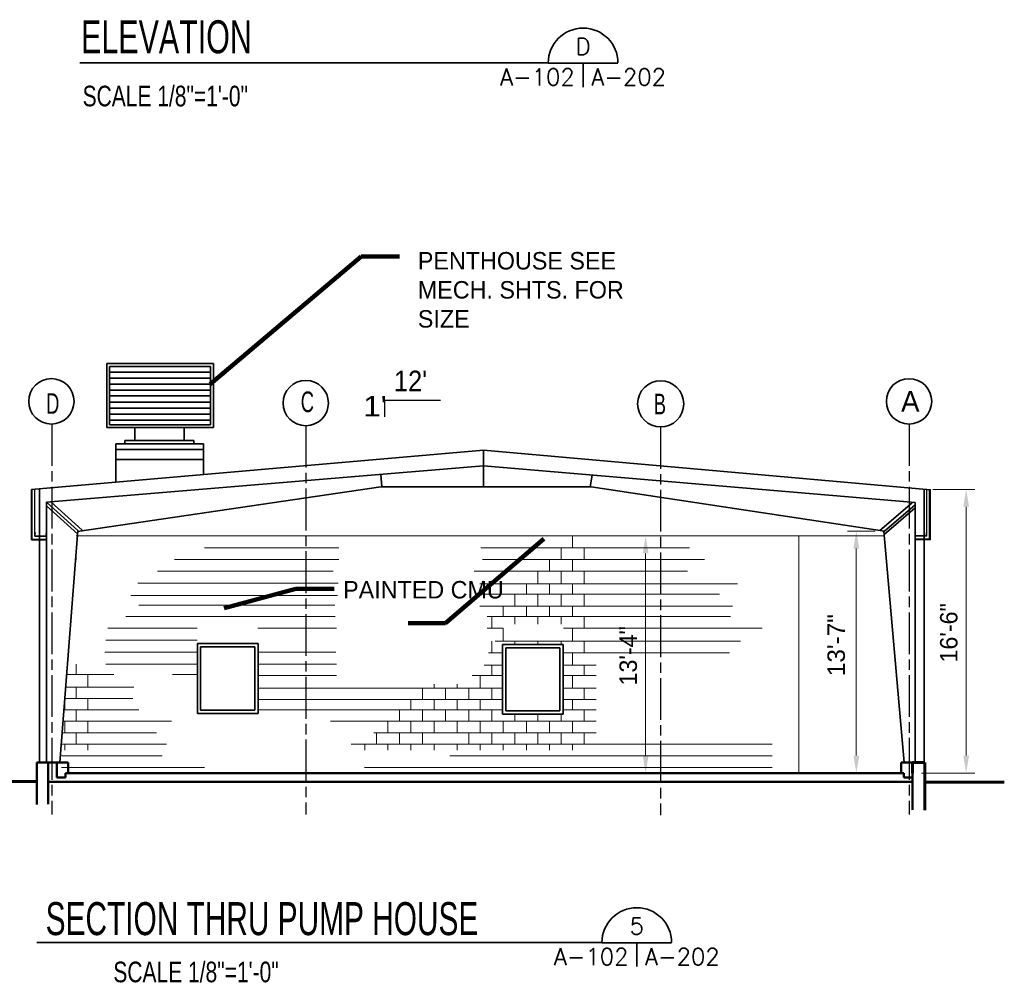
# Model space of a CAD drawing. Extents: x 533 to 2685, y -91 to 1609.
# Tile 2 of 5: x 1734 to 2411, y -91 to 575. Entities that reach past the tile are written whole.
import ezdxf
from ezdxf.enums import TextEntityAlignment as Align

# ---------------------------------------------------------------- set-up
doc = ezdxf.new("R2010")
doc.units = 0
doc.header["$MEASUREMENT"] = 0
doc.linetypes.add('ACAD_ISO08W100', pattern=[432, 288, -36, 72, -36])
doc.layers.get('DefPoints').update_dxf_attribs({"lineweight": 18})
for name, color, linetype, lineweight in [('A-Grid-Iden', 1, 'ACAD_ISO08W100', 25), ('CONCRETE', 7, 'Continuous', 50), ('od37a204$0$S-Sect-Genf', 6, 'Continuous', 30), ('od37a204$0$S-Sect-Stls', 3, 'Continuous', 30), ('OD38A-201$0$06_G-Anno-Symb', 6, 'Continuous', 18), ('OD38A-201$0$A-Anno-Dims', 33, 'Continuous', 25), ('OD38A-201$0$A-Anno-Symb', 6, 'Continuous', 35), ('OD38A-201$0$A-Elev-Fixt', 2, 'Continuous', 35), ('OD38A-201$0$A-Elev-Fnsh', 3, 'Continuous', 35), ('OD38A-201$0$A-Elev-Iden', 2, 'Continuous', 35), ('OD38A-201$0$A-Elev-Otln', 6, 'Continuous', 35), ('OD38A-201$0$A-Elev-Patt', 1, 'Continuous', 18), ('OD38A-201$0$G-Anno-Text', 53, 'Continuous', 35)]:
    doc.layers.add(name, color=color, linetype=linetype, lineweight=lineweight)
doc.styles.add('notes', font='txt')
doc.styles.add('OD38A-201$0$notes', font='txt')
doc.styles.add('OD38A-201$0$od38ac01$0$od38a1 plan$0$Style-WORKING', font='WORKING.shx')
doc.styles.add('OD38A-201$0$Standard', font='txt.shx')
doc.dimstyles.new('EARCH', dxfattribs={"dimtxt": 0.125, "dimasz": 0.125, "dimexe": 0.0625, "dimexo": 0.0625, "dimgap": 0.0625, "dimtad": 1, "dimdec": 4, "dimzin": 3, "dimdsep": 46, "dimlunit": 4, "dimtxsty": 'notes', "dimcen": 0.09, "dimclrd": 256, "dimclre": 256, "dimadec": 0, "dimazin": 0, "dimtfac": 0.75, "dimtdec": 4, "dimtmove": 1, "dimatfit": 3, "dimfxl": 0, "dimfrac": 1, "dimtolj": 1, "dimtzin": 3, "dimlwd": 18, "dimlwe": 18, "dimarcsym": 0})
doc.dimstyles.new('OD38A-201$0$EARCH', dxfattribs={"dimtxt": 0.125, "dimasz": 0.125, "dimexe": 0.0625, "dimexo": 0.0625, "dimgap": 0.0625, "dimtad": 1, "dimdec": 4, "dimzin": 3, "dimdsep": 46, "dimlunit": 4, "dimtxsty": 'OD38A-201$0$notes', "dimcen": 0.09, "dimclrd": 256, "dimclre": 256, "dimadec": 0, "dimazin": 0, "dimtfac": 0.75, "dimtdec": 4, "dimtmove": 1, "dimatfit": 3, "dimfxl": 0, "dimfrac": 1, "dimtolj": 1, "dimtzin": 3, "dimlwd": 18, "dimlwe": 18, "dimarcsym": 0})

# ---------------------------------------------------------------- blocks, each defined once
blk = doc.blocks.new('*D16')
at = {"layer": 'DefPoints'}
for p in [(2130.41, 219.87), (2164.51, 219.87), (2164.51, 138.29), (2130.41, 56.72)]:
    blk.add_point(p, dxfattribs=at)
at = {"layer": 'OD38A-201$0$A-Anno-Dims', "lineweight": 18}
for p, q in [((2136.41, 219.87), (2170.51, 219.87)), ((2164.51, 68.72), (2164.51, 207.87)), ((2136.41, 56.72), (2170.51, 56.72))]:
    blk.add_line(p, q, dxfattribs=at)
at = {"layer": 'OD38A-201$0$A-Anno-Dims', "lineweight": 18, "extrusion": (0, 0, -1)}
blk.add_solid([(-2162.51, 207.87), (-2164.51, 219.87), (-2166.51, 207.87)], dxfattribs=at)
at = {"layer": 'OD38A-201$0$A-Anno-Dims', "lineweight": 18}
blk.add_solid([(2166.51, 68.72), (2164.51, 56.72), (2162.51, 68.72)], dxfattribs=at)
at = {"layer": 'OD38A-201$0$A-Anno-Dims', "linetype": 'Continuous', "lineweight": 18, "style": 'OD38A-201$0$notes'}
blk.add_text('13\'-4"', height=12, rotation=90, dxfattribs=at).set_placement((2152.51, 116.95), align=Align.MIDDLE_LEFT)
blk = doc.blocks.new('*D11')
at = {"layer": 'DefPoints'}
for p in [(2309.51, 223.24), (2328.4, 223.24), (2309.51, 144.74), (2340.4, 56.72)]:
    blk.add_point(p, dxfattribs=at)
at = {"layer": 'OD38A-201$0$A-Anno-Dims', "lineweight": 18}
for p, q in [((2322.4, 223.24), (2303.51, 223.24)), ((2309.51, 68.72), (2309.51, 211.24)), ((2334.4, 56.72), (2303.51, 56.72))]:
    blk.add_line(p, q, dxfattribs=at)
at = {"layer": 'OD38A-201$0$A-Anno-Dims', "lineweight": 18, "extrusion": (0, 0, -1)}
blk.add_solid([(-2307.51, 211.24), (-2309.51, 223.24), (-2311.51, 211.24)], dxfattribs=at)
at = {"layer": 'OD38A-201$0$A-Anno-Dims', "lineweight": 18}
blk.add_solid([(2311.51, 68.72), (2309.51, 56.72), (2307.51, 68.72)], dxfattribs=at)
at = {"layer": 'OD38A-201$0$A-Anno-Dims', "linetype": 'Continuous', "insert": (2295.72, 144.74), "char_height": 12, "attachment_point": 5, "rotation": 90, "style": 'OD38A-201$0$od38ac01$0$od38a1 plan$0$Style-WORKING'}
blk.add_mtext('\\fArial|b0|i0|c0|p39;13\'-7"', dxfattribs=at)
blk = doc.blocks.new('*D17')
at = {"layer": 'DefPoints'}
for p in [(2356.23, 251.95), (2385.12, 251.95), (2385.12, 154.09), (2348.26, 56.72)]:
    blk.add_point(p, dxfattribs=at)
at = {"layer": 'OD38A-201$0$A-Anno-Dims', "lineweight": 18}
for p, q in [((2362.23, 251.95), (2391.12, 251.95)), ((2385.12, 68.72), (2385.12, 239.95)), ((2354.26, 56.72), (2391.12, 56.72))]:
    blk.add_line(p, q, dxfattribs=at)
at = {"layer": 'OD38A-201$0$A-Anno-Dims', "lineweight": 18, "extrusion": (0, 0, -1)}
blk.add_solid([(-2383.12, 239.95), (-2385.12, 251.95), (-2387.12, 239.95)], dxfattribs=at)
at = {"layer": 'OD38A-201$0$A-Anno-Dims', "lineweight": 18}
blk.add_solid([(2387.12, 68.72), (2385.12, 56.72), (2383.12, 68.72)], dxfattribs=at)
at = {"layer": 'OD38A-201$0$A-Anno-Dims', "linetype": 'Continuous', "lineweight": 18, "style": 'OD38A-201$0$notes'}
blk.add_text('16\'-6"', height=12, rotation=90, dxfattribs=at).set_placement((2373.12, 132.75), align=Align.MIDDLE_LEFT)

msp = doc.modelspace()

# ---------------------------------------------------------------- linework, layer by layer
at = {"layer": 'A-Grid-Iden', "ltscale": 0.1}
for p, q in [((1755.72348, 296.91745), (1755.72348, 28.29911)), ((1930.72275, 295.72642), (1930.72275, 28.31965)), ((2174.80176, 294.88448), (2174.80176, 27.72413)), ((2345.78687, 296.91745), (2345.78687, 28.15537))]:
    msp.add_line(p, q, dxfattribs=at)
at = {"layer": 'CONCRETE'}
for p, q in [((1745.55866, 63.92734), (1745.55866, 35.18605)), ((1753.19768, 63.92734), (1745.55866, 63.92734)), ((1753.19768, 63.92734), (1753.19768, 35.37734)), ((1753.19768, 63.92734), (1759.19768, 63.92734)), ((1759.19768, 63.92734), (1759.19768, 56.71955)), ((1759.19768, 63.92734), (1766.99378, 63.92734)), ((1766.99378, 63.92734), (1766.99378, 56.71955)), ((2340.46481, 63.92734), (2340.46481, 56.71955)), ((2348.26091, 63.92734), (2340.46481, 63.92734)), ((2354.26091, 63.92734), (2348.26091, 63.92734)), ((1759.19768, 56.71955), (1759.19768, 53.71955)), ((2342.26091, 56.71955), (1765.19768, 56.71955)), ((1765.19768, 53.71955), (1765.19768, 56.71955)), ((2342.26091, 53.71955), (2342.26091, 56.71955)), ((2348.26091, 56.71955), (2348.26091, 31.44043)), ((2348.26091, 50.71955), (1753.19768, 50.71955)), ((1759.19768, 53.71955), (1765.19768, 53.71955)), ((2348.26091, 53.71955), (2342.26091, 53.71955))]:
    msp.add_line(p, q, dxfattribs=at)
at = {"layer": 'od37a204$0$S-Sect-Genf'}
for p, q in [((1741.7125, 217.20563), (1741.7125, 251.77747)), ((1742.27837, 217.76813), (1742.27837, 251.82685)), ((1744.2125, 219.76813), (1744.2125, 251.99562)), ((2357.98535, 219.76813), (2357.98535, 251.99562)), ((2359.91947, 217.76813), (2359.91947, 251.82685)), ((2360.48535, 217.20563), (2360.48535, 251.77747)), ((1741.7125, 217.20563), (1752.20712, 217.20563)), ((1742.27837, 217.76813), (1752.20712, 217.76813)), ((1744.2125, 219.76813), (1752.20712, 219.76813)), ((1752.20712, 219.76813), (1752.20712, 217.20563)), ((2357.98535, 219.76813), (2349.99072, 219.76813)), ((2359.91947, 217.76813), (2349.99072, 217.76813)), ((2360.48535, 217.20563), (2349.99072, 217.20563))]:
    msp.add_line(p, q, dxfattribs=at)
at = {"layer": 'od37a204$0$S-Sect-Stls'}
for p, q in [((1744.2125, 221.66988), (1744.57912, 221.98313)), ((1744.2125, 221.66988), (1744.57912, 221.98313)), ((1744.2125, 219.87013), (1744.2125, 221.66988)), ((1744.2125, 219.87013), (1744.2125, 221.66988)), ((1744.2125, 219.87013), (1752.01512, 219.87013)), ((1744.2125, 219.87013), (1752.212, 219.87013)), ((1744.40887, 221.579), (1744.70775, 221.8345)), ((1744.40887, 221.579), (1744.70775, 221.8345)), ((1744.40937, 220.06725), (1744.40887, 221.579)), ((1744.40937, 220.06725), (1744.40887, 221.579)), ((1744.40937, 220.06725), (1752.21125, 220.06725)), ((1744.40937, 220.06725), (1752.01512, 220.06725)), ((1744.57912, 221.98313), (1744.70587, 221.83288)), ((1744.57912, 221.98313), (1744.70587, 221.83288)), ((1752.01562, 221.579), (1751.71675, 221.8345)), ((1751.84537, 221.98313), (1751.71862, 221.83288)), ((1752.212, 221.66988), (1751.84537, 221.98313)), ((1752.01512, 220.06725), (1752.01562, 221.579)), ((1752.212, 219.87013), (1752.212, 221.66988)), ((2349.98585, 221.66988), (2350.35247, 221.98313)), ((2349.98585, 219.87013), (2349.98585, 221.66988)), ((2357.98535, 219.87013), (2349.98585, 219.87013)), ((2357.78847, 220.06725), (2349.9866, 220.06725)), ((2350.18222, 221.579), (2350.4811, 221.8345)), ((2350.18272, 220.06725), (2350.18222, 221.579)), ((2357.78847, 220.06725), (2350.18272, 220.06725)), ((2357.98535, 219.87013), (2350.18272, 219.87013)), ((2350.35247, 221.98313), (2350.47922, 221.83288)), ((2357.78897, 221.579), (2357.4901, 221.8345)), ((2357.78897, 221.579), (2357.4901, 221.8345)), ((2357.61872, 221.98313), (2357.49197, 221.83288)), ((2357.61872, 221.98313), (2357.49197, 221.83288)), ((2357.98535, 221.66988), (2357.61872, 221.98313)), ((2357.98535, 221.66988), (2357.61872, 221.98313)), ((2357.78847, 220.06725), (2357.78897, 221.579)), ((2357.78847, 220.06725), (2357.78897, 221.579)), ((2357.98535, 219.87013), (2357.98535, 221.66988)), ((2357.98535, 219.87013), (2357.98535, 221.66988))]:
    msp.add_line(p, q, dxfattribs=at)
at = {"layer": 'OD38A-201$0$06_G-Anno-Symb', "linetype": 'Continuous', "lineweight": 35}
for p, q in [((2145.45468, 545.34132), (2097.47091, 545.34132)), ((2121.45468, 545.34132), (2121.45468, 528.84132)), ((2182.40314, -59.994), (2134.41937, -59.994)), ((2158.40314, -59.994), (2158.40314, -76.494))]:
    msp.add_line(p, q, dxfattribs=at)
for centre in [(2121.47091, 545.3659), (2158.41937, -59.96943)]:
    msp.add_arc(centre, 24, 360, 180, dxfattribs=at)
at = {"layer": 'OD38A-201$0$A-Anno-Dims'}
for p in [(1984.97622, 301.76371), (2023.274, 313.11956)]:
    msp.add_line(p, (1984.97622, 313.11956), dxfattribs=at)
at = {"layer": 'OD38A-201$0$A-Anno-Symb'}
for p, q in [((2097.47091, 545.3659), (1775.00208, 545.3659)), ((2134.41937, -59.96943), (1745.40845, -59.96943))]:
    msp.add_line(p, q, dxfattribs=at)
at = {"layer": 'OD38A-201$0$A-Elev-Fixt'}
for p, q in [((1793.56949, 338.48029), (1793.56949, 294.43271)), ((1867.00265, 338.48029), (1793.56949, 338.48029)), ((1795.56949, 336.48029), (1795.56949, 296.43271)), ((1865.00265, 336.48029), (1795.56949, 336.48029)), ((1864.81798, 332.64332), (1795.56949, 332.64332)), ((1865.00265, 336.48029), (1865.00265, 296.43271)), ((1867.00265, 338.48029), (1867.00265, 294.43271)), ((1864.81798, 328.51579), (1795.56949, 328.51579)), ((1864.81798, 324.36772), (1795.56949, 324.36772)), ((1864.81798, 320.24018), (1795.56949, 320.24018)), ((1864.81798, 316.40014), (1795.56949, 316.40014)), ((1864.81798, 311.98511), (1795.56949, 311.98511)), ((1864.81798, 307.83704), (1795.56949, 307.83704)), ((1864.81798, 303.70951), (1795.56949, 303.70951)), ((1864.81798, 299.58197), (1795.56949, 299.58197)), ((1793.56949, 294.43271), (1867.00265, 294.43271)), ((1795.56949, 296.43271), (1865.00265, 296.43271)), ((1812.85185, 285.58213), (1812.85185, 294.43271)), ((1846.81674, 285.58213), (1846.81674, 294.43271)), ((1806.15744, 283.36435), (1806.15744, 285.58213)), ((1806.15744, 285.58213), (1853.53169, 285.58213)), ((1853.53169, 285.58213), (1853.53169, 283.34381)), ((1799.87373, 283.36435), (1860.24663, 283.36435)), ((1799.87373, 283.36435), (1799.87373, 256.85366)), ((1799.87373, 279.38056), (1860.24663, 279.38056)), ((1860.24663, 283.36435), (1860.24663, 262.11062)), ((1799.87373, 272.4808), (1860.24663, 272.4808))]:
    msp.add_line(p, q, dxfattribs=at)
at = {"layer": 'OD38A-201$0$A-Elev-Fnsh'}
for p, q in [((1855.95482, 145.82092), (1855.95482, 97.78955)), ((1855.95482, 145.82092), (1897.72301, 145.82092)), ((1858.2342, 143.56207), (1858.2342, 100.0484)), ((1895.44362, 143.56207), (1858.2342, 143.56207)), ((1895.44362, 100.0484), (1895.44362, 143.56207)), ((1897.72301, 97.78955), (1897.72301, 145.82092)), ((2066.02787, 145.2254), (2107.77552, 145.2254)), ((2066.02787, 145.2254), (2066.02787, 97.1735)), ((2068.30725, 142.94602), (2068.30725, 99.45289)), ((2105.51667, 142.94602), (2068.30725, 142.94602)), ((2105.51667, 99.45289), (2105.51667, 142.94602)), ((2107.77552, 97.1735), (2107.77552, 145.2254)), ((1855.95482, 97.78955), (1897.72301, 97.78955)), ((1858.2342, 100.0484), (1895.44362, 100.0484)), ((2066.02787, 97.1735), (2107.77552, 97.1735)), ((2068.30725, 99.45289), (2105.51667, 99.45289))]:
    msp.add_line(p, q, dxfattribs=at)
at = {"layer": 'OD38A-201$0$A-Elev-Iden'}
for centre, radius in [((1755.52704, 312.5263), 15.60544), ((1930.59072, 311.33649), 15.60544), ((2174.84519, 310.77584), 15.88917), ((2345.78687, 312.52289), 15.60544)]:
    msp.add_circle(centre, radius, dxfattribs=at)
at = {"layer": 'OD38A-201$0$A-Elev-Otln'}
for p, q in [((2052.86493, 278.92879), (1741.7125, 251.77747)), ((2052.86493, 278.92879), (2052.86493, 253.60913)), ((2052.86493, 278.92879), (2360.48535, 251.56717)), ((2052.86493, 268.2202), (1752.212, 243.23896)), ((2052.86493, 268.06577), (2349.98585, 242.82826)), ((1982.22453, 262.19276), (1982.98433, 253.60913)), ((2127.75608, 261.69992), (2126.31863, 253.60913)), ((1747.40681, 252.27436), (1747.40681, 63.92734)), ((1982.2656, 253.60913), (1773.58893, 223.01198)), ((2127.01682, 253.60913), (1982.2656, 253.60913)), ((2127.01682, 253.60913), (2328.79373, 223.17626)), ((2356.22849, 63.92734), (2356.22849, 251.9458)), ((1752.212, 243.23896), (1752.212, 63.92734)), ((1752.212, 243.23896), (1773.65054, 223.75124)), ((1773.69161, 221.12276), (1752.212, 240.65155)), ((1776.62811, 223.95659), (1755.16904, 243.46484)), ((2347.99395, 242.78719), (2325.67241, 223.64857)), ((2328.56784, 220.7942), (2349.98585, 239.13196)), ((2328.79373, 223.17626), (2349.98585, 241.34974)), ((2349.98585, 63.92734), (2349.98585, 242.82826)), ((1761.42894, 63.92734), (1773.65054, 223.75124)), ((2342.32732, 63.92734), (2328.40356, 223.23787))]:
    msp.add_line(p, q, dxfattribs=at)
at = {"layer": 'OD38A-201$0$A-Elev-Otln', "color": 7, "linetype": 'Continuous', "lineweight": 60}
for p, q in [((2356.61865, 63.92734), (2348.26091, 63.92734)), ((2348.26091, 56.71955), (2348.26091, 63.92734)), ((2356.61865, 63.92734), (2356.61865, 31.1676)), ((1692.2498, 50.94922), (1745.55866, 50.94922)), ((2411.36496, 50.47691), (2356.61865, 50.47691))]:
    msp.add_line(p, q, dxfattribs=at)
at = {"layer": 'OD38A-201$0$A-Elev-Patt'}
for p, q in [((1772.60325, 219.87013), (2328.6979, 219.87013)), ((2114.22351, 211.63559), (2114.22351, 219.87013)), ((2269.98585, 219.87013), (2269.98585, 56.1035)), ((1772.60325, 203.5448), (1772.60325, 210.09547)), ((1953.29072, 211.63559), (1860.78123, 211.63559)), ((2194.78406, 211.63559), (2051.06171, 211.63559)), ((2106.27647, 203.5448), (2106.27647, 211.63559)), ((2122.17056, 203.5448), (2122.17056, 211.63559)), ((1953.29072, 203.58587), (1840.24827, 203.58587)), ((2205.05054, 203.58587), (2052.23284, 203.58587)), ((2098.32942, 195.59776), (2098.32942, 203.5448)), ((2114.22351, 195.59776), (2114.22351, 203.5448)), ((1771.49436, 195.65936), (1771.43276, 195.65936)), ((1949.46601, 195.65936), (1828.61293, 195.65936)), ((2193.41519, 195.65936), (2046.37718, 195.65936)), ((2090.38238, 186.89092), (2090.38238, 195.59776)), ((2106.27647, 186.89092), (2106.27647, 195.59776)), ((2122.17056, 186.89092), (2122.17056, 195.59776)), ((1952.97941, 187.48643), (1814.92429, 187.48643)), ((2227.6368, 186.89092), (2050.47614, 186.89092)), ((2082.43533, 179.7242), (2082.43533, 186.89092)), ((2098.32942, 179.7242), (2098.32942, 186.89092)), ((2114.22351, 179.7242), (2114.22351, 186.89092)), ((1952.39384, 179.02601), (1810.13326, 179.02601)), ((2215.31702, 179.80634), (2049.5978, 179.80634)), ((2074.48829, 171.77716), (2074.48829, 179.7242)), ((2090.38238, 171.77716), (2090.38238, 179.7242)), ((2106.27647, 171.77716), (2106.27647, 179.7242)), ((2122.17056, 171.77716), (2122.17056, 179.7242)), ((1769.70782, 172.27), (1769.60514, 172.27)), ((1950.63714, 172.27), (1815.60872, 172.27)), ((2224.21464, 171.65395), (2050.47614, 171.65395)), ((2066.54124, 164.40509), (2066.54124, 171.65395)), ((2082.43533, 164.40509), (2082.43533, 171.65395)), ((2098.32942, 164.40509), (2098.32942, 171.65395)), ((2114.22351, 164.40509), (2114.22351, 171.65395)), ((1950.92993, 164.40509), (1806.7111, 164.40509)), ((2222.84577, 164.40509), (2055.47288, 164.40509)), ((2058.61473, 156.51965), (2058.61473, 164.40509)), ((2074.48829, 159.17571), (2074.48829, 164.40509)), ((2090.38238, 159.17571), (2090.38238, 164.40509)), ((2106.27647, 159.17571), (2106.27647, 164.40509)), ((2122.17056, 156.51965), (2122.17056, 164.40509)), ((1768.49625, 156.51965), (1768.39358, 156.51965)), ((1855.887, 156.51965), (1794.39133, 156.51965)), ((1951.80828, 156.51965), (1897.48949, 156.51965)), ((2066.38256, 156.51965), (2055.47288, 156.51965)), ((2066.54124, 147.48425), (2066.54124, 156.51965)), ((2244.7476, 156.51965), (2107.98505, 156.51965)), ((2114.22351, 147.48425), (2114.22351, 156.51965)), ((1767.85967, 148.07977), (1767.79806, 148.07977)), ((1855.887, 148.07977), (1793.02246, 148.07977)), ((2058.61473, 139.39346), (2058.61473, 147.48425)), ((2229.69009, 147.48425), (2061.01634, 147.48425)), ((2074.48829, 145.2254), (2074.48829, 147.48425)), ((2090.38238, 145.2254), (2090.38238, 147.48425)), ((2106.27647, 145.2254), (2106.27647, 147.48425)), ((2122.17056, 139.39346), (2122.17056, 147.48425)), ((1855.95482, 140.00951), (1792.33803, 140.00951)), ((1951.22271, 140.00951), (1897.72301, 140.00951)), ((2066.02787, 139.39346), (2056.3318, 139.39346)), ((2222.16134, 139.39346), (2107.77552, 139.39346)), ((2114.22351, 130.97411), (2114.22351, 139.39346)), ((1772.60325, 124.56719), (1772.60325, 131.56963)), ((1855.95482, 131.56963), (1793.02246, 131.56963)), ((1951.80828, 131.56963), (1897.72301, 131.56963)), ((2053.40398, 130.97411), (2066.02787, 130.97411)), ((2058.61473, 124.09489), (2058.61473, 130.97411)), ((2107.77552, 130.97411), (2130.40509, 130.97411)), ((2122.17056, 123.97168), (2122.17056, 130.97411)), ((1798.49792, 124.56719), (1766.07312, 124.56719)), ((1780.5503, 115.86035), (1780.5503, 124.56719)), ((1855.95482, 124.56719), (1838.87941, 124.56719)), ((1951.80828, 123.97168), (1897.72301, 123.97168)), ((2066.02787, 123.97168), (2045.20605, 123.97168)), ((2050.66769, 115.2443), (2050.66769, 124.09489)), ((2130.40509, 123.97168), (2107.77552, 123.97168)), ((2114.22351, 115.2443), (2114.22351, 124.09489)), ((1812.18656, 115.86035), (1765.39547, 115.86035)), ((1772.60325, 107.95438), (1772.60325, 115.86035)), ((2066.02787, 115.2443), (1897.72301, 115.2443)), ((2010.93246, 107.33833), (2010.93246, 115.2443)), ((2018.87951, 115.2443), (2018.87951, 117.80949)), ((2026.82655, 107.33833), (2026.82655, 115.2443)), ((2034.7736, 115.2443), (2034.7736, 117.95894)), ((2042.72064, 107.33833), (2042.72064, 115.2443)), ((2058.61473, 107.33833), (2058.61473, 115.2443)), ((2130.40509, 115.2443), (2107.77552, 115.2443)), ((2122.17056, 107.33833), (2122.17056, 115.2443)), ((1764.79995, 107.95438), (1764.65621, 107.95438)), ((1764.65621, 100.27429), (1764.65621, 106.12676)), ((1811.50213, 107.95438), (1764.79995, 107.95438)), ((1780.5503, 100.33589), (1780.5503, 107.95438)), ((2066.02787, 107.33833), (1897.72301, 107.33833)), ((2002.98542, 100.33589), (2002.98542, 107.33833)), ((2018.87951, 100.33589), (2018.87951, 107.33833)), ((2034.7736, 100.33589), (2034.7736, 107.33833)), ((2050.66769, 100.33589), (2050.66769, 107.33833)), ((2130.40509, 107.33833), (2107.77552, 107.33833)), ((2114.22351, 100.33589), (2114.22351, 107.33833)), ((1764.20444, 100.33589), (1763.99909, 100.33589)), ((1815.60872, 100.33589), (1764.20444, 100.33589)), ((1772.60325, 92.32724), (1772.60325, 100.27429)), ((2066.02787, 100.33589), (1897.72301, 100.33589)), ((1995.03837, 92.38885), (1995.03837, 100.27429)), ((2010.93246, 92.38885), (2010.93246, 100.27429)), ((2026.82655, 92.32724), (2026.82655, 100.27429)), ((2042.72064, 92.32724), (2042.72064, 100.27429)), ((2058.61473, 92.32724), (2058.61473, 100.27429)), ((2074.48829, 92.32724), (2074.48829, 97.1735)), ((2090.38238, 92.32724), (2090.38238, 97.1735)), ((2106.27647, 92.32724), (2106.27647, 97.1735)), ((2130.40509, 100.33589), (2107.77552, 100.33589)), ((2122.17056, 92.32724), (2122.17056, 100.27429)), ((1763.60892, 92.38885), (1763.40357, 92.38885)), ((1838.19498, 92.38885), (1763.60892, 92.38885)), ((1764.65621, 84.48287), (1764.65621, 92.32724)), ((1780.5503, 84.48287), (1780.5503, 92.32724)), ((2130.40509, 92.38885), (1947.7041, 92.38885)), ((1987.11186, 84.48287), (1987.11186, 92.32724)), ((2002.98542, 84.48287), (2002.98542, 92.32724)), ((2018.87951, 84.3802), (2018.87951, 92.32724)), ((2034.7736, 84.3802), (2034.7736, 92.32724)), ((2050.66769, 84.3802), (2050.66769, 92.32724)), ((2066.54124, 84.3802), (2066.54124, 92.32724)), ((2082.43533, 84.3802), (2082.43533, 92.32724)), ((2098.32942, 84.3802), (2098.32942, 92.32724)), ((2114.22351, 84.3802), (2114.22351, 92.32724)), ((1762.99287, 84.48287), (1762.72592, 84.48287)), ((1827.9285, 84.48287), (1762.99287, 84.48287)), ((1772.60325, 76.43315), (1772.60325, 84.3802)), ((2130.40509, 84.48287), (1977.47689, 84.48287)), ((1979.16482, 76.59743), (1979.16482, 84.3802)), ((1995.03837, 76.59743), (1995.03837, 84.3802)), ((2010.93246, 76.59743), (2010.93246, 84.3802)), ((2042.72064, 76.43315), (2042.72064, 84.3802)), ((2058.61473, 76.43315), (2058.61473, 84.3802)), ((2074.48829, 76.43315), (2074.48829, 84.3802)), ((2090.38238, 76.43315), (2090.38238, 84.3802)), ((2106.27647, 76.43315), (2106.27647, 84.3802)), ((2122.17056, 76.43315), (2122.17056, 84.3802)), ((1834.77282, 76.59743), (1762.39736, 76.59743)), ((1764.65621, 72.5315), (1764.65621, 76.59743)), ((1780.5503, 72.5315), (1780.5503, 76.59743)), ((2251.59192, 76.59743), (1961.73496, 76.59743)), ((1971.21777, 72.5315), (1971.21777, 76.43315)), ((1987.11186, 72.5315), (1987.11186, 76.43315)), ((2002.98542, 72.5315), (2002.98542, 76.43315)), ((2018.87951, 72.5315), (2018.87951, 76.43315)), ((2034.7736, 72.5315), (2034.7736, 76.43315)), ((2050.66769, 72.5315), (2050.66769, 76.43315)), ((2066.54124, 72.5315), (2066.54124, 76.43315)), ((2082.43533, 72.5315), (2082.43533, 76.43315)), ((2098.32942, 72.5315), (2098.32942, 76.43315)), ((2114.22351, 72.5315), (2114.22351, 76.43315)), ((1831.69287, 68.59743), (1762.39736, 68.59743)), ((2251.59192, 68.59743), (2029.83594, 68.59743)), ((1860.78123, 60.59743), (1762.39736, 60.59743)), ((2251.59192, 60.59743), (1970.97479, 60.59743))]:
    msp.add_line(p, q, dxfattribs=at)

# ---------------------------------------------------------------- texts
at = {"layer": 'OD38A-201$0$06_G-Anno-Symb', "linetype": 'Continuous', "lineweight": 18, "style": 'OD38A-201$0$Standard'}
for s, p in [('D', (2121.44268, 556.76532)), ('5', (2158.39114, -48.57))]:
    msp.add_text(s, height=11.52, dxfattribs=at).set_placement(p, align=Align.MIDDLE_CENTER)
for p in [(2115.75468, 535.72932), (2152.70314, -69.606)]:
    msp.add_text('A-102', height=11.52, dxfattribs=at).set_placement(p, align=Align.MIDDLE_RIGHT)
for p in [(2127.13068, 535.72932), (2164.07914, -69.606)]:
    msp.add_text('A-202', height=11.52, dxfattribs=at).set_placement(p, align=Align.MIDDLE_LEFT)
at = {"layer": 'OD38A-201$0$A-Anno-Dims', "style": 'OD38A-201$0$od38ac01$0$od38a1 plan$0$Style-WORKING'}
for s, width, p in [("12'", 0.923365, (1991.21886, 319.44434)), ("1'", 1.143509, (1970.10888, 302.1128))]:
    msp.add_text(s, height=14.186769, dxfattribs=dict(at, width=width)).set_placement(p)
at = {"layer": 'OD38A-201$0$A-Anno-Symb', "style": 'OD38A-201$0$od38ac01$0$od38a1 plan$0$Style-WORKING'}
for s, height, width, p in [('ELEVATION', 22.698855, 0.689843, (1775.93431, 552.056)), ('SCALE 1/8"=1\'-0"', 14.186769, 0.761688, (1776.98896, 515.53752)), ('SECTION THRU PUMP HOUSE', 22.6988551, 0.67649, (1751.56648, -54.78955)), ('SCALE 1/8"=1\'-0"', 14.186769, 0.761688, (1798.14879, -87.24211))]:
    msp.add_text(s, height=height, dxfattribs=dict(at, width=width)).set_placement(p)
at = {"layer": 'OD38A-201$0$A-Elev-Iden', "style": 'OD38A-201$0$od38ac01$0$od38a1 plan$0$Style-WORKING'}
for s, width, p in [('C', 0.666667, (1927.10859, 305.11091)), ('A', 1.000999, (2340.34199, 305.43947)), ('D', 0.666667, (1751.8629, 303.94042)), ('B', 0.666667, (2170.07871, 303.59132))]:
    msp.add_text(s, height=14.18677, dxfattribs=dict(at, width=width)).set_placement(p)
at = {"layer": 'OD38A-201$0$G-Anno-Text', "insert": (2007.71103, 415.27161), "char_height": 12, "width": 163.21875, "attachment_point": 1, "line_spacing_factor": 0.999306, "style": 'OD38A-201$0$notes'}
msp.add_mtext('PENTHOUSE SEE\\PMECH. SHTS. FOR SIZE', dxfattribs=at)
at = {"layer": 'OD38A-201$0$G-Anno-Text', "insert": (1956.28636, 188.88682), "char_height": 12, "width": 111.09375, "attachment_point": 1, "style": 'OD38A-201$0$notes'}
msp.add_mtext('PAINTED CMU', dxfattribs=at)

# ---------------------------------------------------------------- dimensions: what is measured, and where the dimension line sits
at = {"layer": 'OD38A-201$0$A-Anno-Dims', "lineweight": 18}
for base, p1, p2, text, override, picture, middle in [((2385.12421, 251.9458), (2348.26091, 56.71955), (2356.22849, 251.9458), '16\'-6"', {"dimscale": 96, "dimcen": 0.0009375}, '*D17', (2385.12421, 154.09403)), ((2164.50548, 219.87013), (2130.40509, 56.71955), (2130.40509, 219.87013), '13\'-4"', {"dimscale": 96, "dimcen": 0.0009375}, '*D16', (2164.50548, 138.29484)), ((2309.50577, 223.23787), (2340.396, 56.71955), (2328.40356, 223.23787), '\\fArial|b0|i0|c0|p39;13\'-7"', {"dimscale": 96}, '*D11', (2309.50577, 144.74344))]:
    dim = msp.add_linear_dim(base=base, p1=p1, p2=p2, angle=90, text=text, dimstyle='OD38A-201$0$EARCH', override=override, dxfattribs=at)
    dim.commit()
    dim.dimension.update_dxf_attribs({"geometry": picture, "text_midpoint": middle, "dimtype": 128})

# ---------------------------------------------------------------- leaders
at = {"layer": 'OD38A-201$0$G-Anno-Text'}
for points, dimstyle, override in [([(1864.81798, 324.36772), (1968.81291, 412.13844), (1995.12119, 412.13844)], 'EARCH', {"dimscale": 96, "dimgap": 0.0625, "dimtad": 0, "dimclrd": 0, "dimlwd": 65534}), ([(2094.33186, 217.79822), (2026.71532, 159.84118), (2000.95663, 159.84118)], 'OD38A-201$0$EARCH', {"dimscale": 96, "dimtad": 0, "dimclrd": 0, "dimlwd": 65534}), ([(1874.36496, 170.09892), (1923.68698, 183.56369), (1950.03109, 183.56369)], 'OD38A-201$0$EARCH', {"dimscale": 96, "dimtad": 0, "dimclrd": 0, "dimlwd": 65534})]:
    msp.add_leader(points, dimstyle=dimstyle, override=override, dxfattribs=at)

doc.saveas('drawing.dxf')
